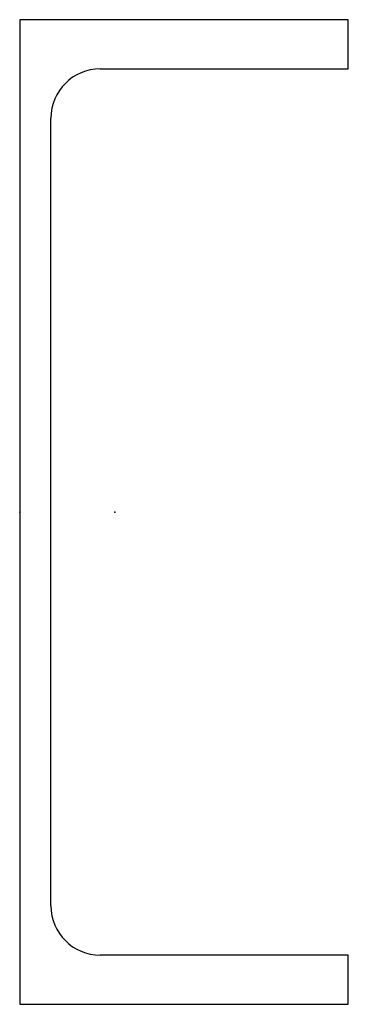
# Model space of a CAD drawing. Header units: millimetres. Extents: x 0 to 100, y 0 to 300.
import ezdxf

# ---------------------------------------------------------------- set-up
doc = ezdxf.new("R2010")
doc.units = ezdxf.units.MM
doc.layers.add('Profile', color=7, linetype='Continuous')

msp = doc.modelspace()

# ---------------------------------------------------------------- linework, layer by layer
at = {"layer": 'Profile'}
for p, q in [((0, 300), (0, 0)), ((100, 300), (0, 300)), ((100, 285), (100, 300)), ((24.5, 285), (100, 285)), ((9.5, 30), (9.5, 270)), ((100, 15), (24.5, 15)), ((100, 0), (100, 15)), ((0, 0), (100, 0))]:
    msp.add_line(p, q, dxfattribs=at)
for centre, start, end in [((24.5, 270), 90, 180), ((24.5, 30), 180, 270)]:
    msp.add_arc(centre, 15, start, end, dxfattribs=at)
for p in [(0, 150), (28.9, 150)]:
    msp.add_point(p, dxfattribs=at)

doc.saveas('drawing.dxf')
